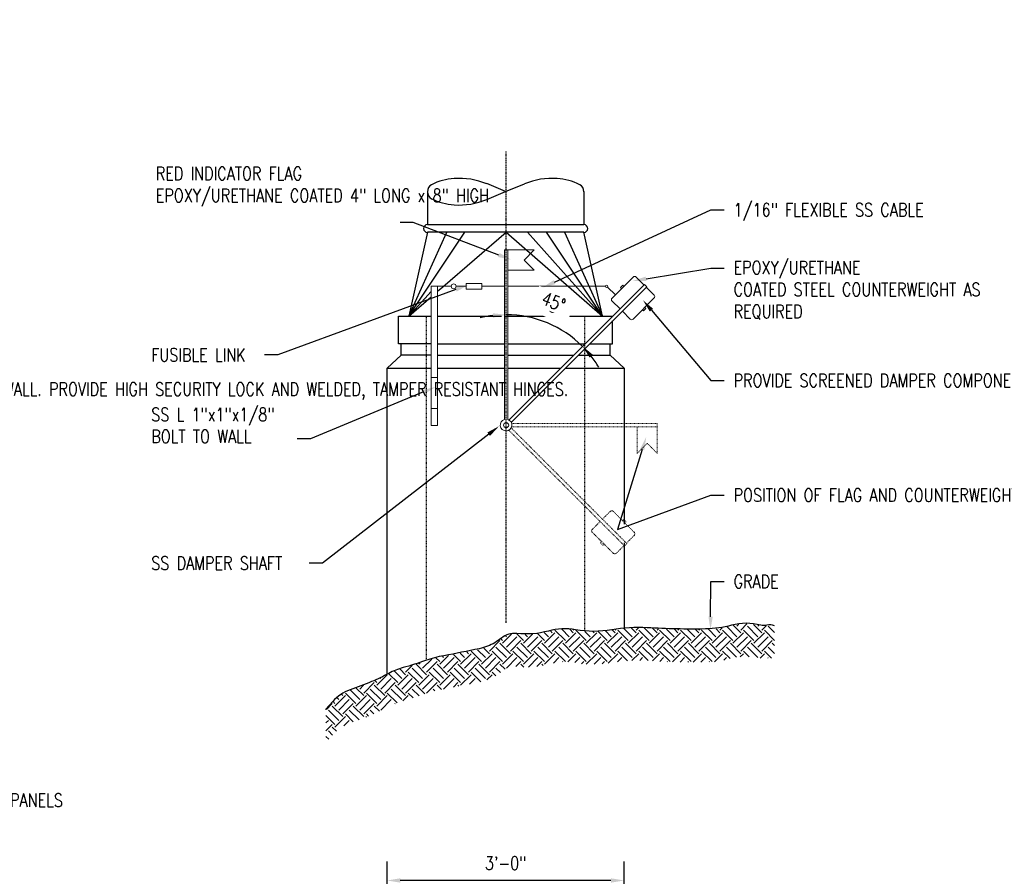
# Model space of a CAD drawing. Header units: inches. Extents: x 2 to 995, y -38 to 322.
# Tile 22 of 38: x 186 to 335, y 102 to 232. Entities that reach past the tile are written whole.
import ezdxf
from ezdxf import colors
from ezdxf.entities.mleader import LeaderData, LeaderLine
from ezdxf.math import Vec2, Vec3

# ---------------------------------------------------------------- set-up
doc = ezdxf.new("R2010")
doc.units = ezdxf.units.IN
doc.header["$MEASUREMENT"] = 0
doc.linetypes.add('Center 1_4_', pattern=[0.53125, 0.25, -0.09375, 0.09375, -0.09375])
doc.linetypes.add('Hidden 3_32_', pattern=[0.140625, 0.09375, -0.046875])
for name, color, linetype in [('A-DETL', 3, 'Continuous'), ('A-DETL-CNTR', 2, 'Center 1_4_'), ('A-DETL-HDLN', 2, 'Hidden 3_32_'), ('M-DETL-LIGHT', 1, 'Continuous'), ('S-ANNO-DIMS', 1, 'Continuous')]:
    doc.layers.add(name, color=color, linetype=linetype)
doc.layers.add('A-WALL-PATT', color=9, linetype='Continuous', lineweight=18, true_color=0x808080)
doc.layers.add('G-ANNO-TEXT', color=2, linetype='Continuous', lineweight=25)
doc.styles.add('Annotative', font='romans.shx', dxfattribs={"width": 0.8, "height": 0.125})
doc.dimstyles.new('Annotative', dxfattribs={"dimscale": 0, "dimtxt": 0.125, "dimasz": 0.125, "dimexe": 0.179688, "dimexo": 0.0625, "dimgap": 0.09, "dimtad": 1, "dimdec": 3, "dimzin": 3, "dimdsep": 46, "dimlunit": 4, "dimtxsty": 'Annotative', "dimcen": 0.09, "dimclrt": 2, "dimazin": 2, "dimtfac": 1, "dimtdec": 3, "dimtmove": 1, "dimatfit": 3, "dimfxl": 1, "dimtfill": 1, "dimfrac": 2, "dimtolj": 1, "dimtzin": 0, "dimarcsym": 0})

# ---------------------------------------------------------------- blocks, each defined once
blk = doc.blocks.new('*D37')
at = {"layer": 'Defpoints', "color": 0, "transparency": 16777216}
for p in [(241.65, 100.99), (241.65, 80.73), (277.65, 80.73)]:
    blk.add_point(p, dxfattribs=at)
at = {"layer": 'S-ANNO-DIMS', "color": 0, "lineweight": -2, "transparency": 16777216}
for p, q in [((241.65, 81.73), (241.65, 103.86)), ((277.65, 81.73), (277.65, 103.86))]:
    blk.add_line(p, q, dxfattribs=at)
at = {"layer": 'S-ANNO-DIMS', "color": 1, "lineweight": -2, "transparency": 16777216}
blk.add_line((275.65, 100.99), (243.65, 100.99), dxfattribs=at)
at = {"layer": 'S-ANNO-DIMS', "color": 1, "transparency": 16777216}
for points in [[(243.65, 101.32), (243.65, 100.66), (241.65, 100.99)], [(275.65, 101.32), (275.65, 100.66), (277.65, 100.99)]]:
    blk.add_solid(points, dxfattribs=at)
at = {"layer": 'S-ANNO-DIMS', "color": 2, "transparency": 16777216, "insert": (259.65, 103.62), "char_height": 2, "attachment_point": 5, "style": 'Annotative', "bg_fill": 3, "box_fill_scale": 1.25, "bg_fill_color": 256, "bg_fill_true_color": 13158600, "bg_fill_transparency": 0}
blk.add_mtext('\\A1;3\'-0"', dxfattribs=at)
blk = doc.blocks.new('*D56')
at = {"layer": 'A-WALL-PATT', "color": 1, "lineweight": -2, "transparency": 16777216}
for start, end in [(96.9812, 103.9624), (45, 90), (31.0376, 38.0188)]:
    blk.add_arc((259.72, 170.49), 16.42, start, end, dxfattribs=at)
at = {"layer": 'A-WALL-PATT', "color": 1, "transparency": 16777216}
for points in [[(257.71, 187.13), (257.75, 186.46), (259.72, 186.92)], [(272.41, 180.39), (272.91, 180.83), (271.34, 182.11)]]:
    blk.add_solid(points, dxfattribs=at)
at = {"layer": 'Defpoints', "color": 0, "transparency": 16777216}
for p in [(259.72, 211.71), (280.74, 191.5), (267.94, 184.72), (260.15, 170.92), (259.72, 140.1)]:
    blk.add_point(p, dxfattribs=at)
at = {"layer": 'A-WALL-PATT', "color": 2, "transparency": 16777216, "insert": (266.94, 188.86), "char_height": 2, "attachment_point": 5, "rotation": 338.5401, "style": 'Annotative', "bg_fill": 3, "box_fill_scale": 1.25, "bg_fill_color": 256, "bg_fill_true_color": 13158600, "bg_fill_transparency": 0}
blk.add_mtext('\\A1;45°', dxfattribs=at)

msp = doc.modelspace()

# ---------------------------------------------------------------- hatches: boundary and pattern name
at = {"layer": 'A-WALL-PATT'}
h = msp.add_hatch(dxfattribs=at)
h.set_pattern_fill('EARTH', color=8, scale=9, angle=45)
h.set_pattern_definition([(45, (-805.5956, -13.73), (0, 3.1819805), [2.25, -2.25]), (45, (-806.1922, -13.1334), (0, 3.1819805), [2.25, -2.25]), (45, (-806.7889, -12.5368), (0, 3.1819805), [2.25, -2.25]), (135, (-806.7889, -12.139), (-3.1819805, 4e-16), [2.25, -2.25]), (135, (-806.1922, -11.5424), (-3.1819805, 4e-16), [2.25, -2.25]), (135, (-805.5956, -10.9458), (-3.1819805, 4e-16), [2.25, -2.25])])
h.paths.add_polyline_path([(232.3575, 126.8949), (233.5138, 128.2387), (234.5919, 129.1293), (235.545, 129.7074), (237.5763, 130.4262), (239.42, 131.1918), (240.8263, 131.8168), (242.0919, 132.4731), (243.4044, 133.0356), (245.4513, 133.6293), (247.2325, 134.2387), (248.9044, 134.7699), (252.2325, 135.4262), (254.6544, 135.8481), (256.045, 136.1762), (257.6856, 136.7387), (258.6388, 137.3793), (259.2481, 137.8324), (259.8731, 138.2231), (260.5294, 138.3949), (261.1544, 138.4574), (261.9669, 138.3793), (262.545, 138.3637), (263.4044, 138.3637), (264.2325, 138.4418), (265.1388, 138.5668), (265.8731, 138.7543), (266.4825, 138.8949), (267.0763, 139.0199), (267.6075, 139.0981), (268.2481, 139.1606), (269.2169, 139.1606), (270.2794, 139.0356), (271.4513, 138.8168), (272.8419, 138.7856), (273.8419, 138.8168), (274.7638, 138.8793), (275.4669, 138.9731), (276.9513, 139.2074), (277.8263, 139.2856), (278.5294, 139.3481), (279.3888, 139.3637), (279.9044, 139.3793), (280.4825, 139.3637), (281.1856, 139.3481), (281.8106, 139.3168), (283.0919, 139.2074), (284.8263, 139.1606), (286.0606, 139.1293), (287.6856, 139.1293), (289.0919, 139.1137), (291.6075, 139.1918), (293.045, 139.4418), (293.7325, 139.6449), (294.6544, 139.8637), (296.0606, 139.9574), (297.0763, 139.8949), (297.8263, 139.8012), (298.4356, 139.7074), (298.7638, 139.6137), (299.1856, 139.6606), (299.4513, 139.7231), (299.7325, 139.7543), (300.1231, 139.7231), (300.4981, 139.6293), (300.4981, 134.6606), (300.1231, 134.7543), (299.7325, 134.7856), (299.4513, 134.7543), (299.1856, 134.6918), (298.7638, 134.6449), (298.4356, 134.7387), (297.8263, 134.8324), (297.0763, 134.9262), (296.0606, 134.9887), (294.6544, 134.8949), (293.7325, 134.6762), (293.045, 134.4731), (291.6075, 134.2231), (289.0919, 134.1449), (287.6856, 134.1606), (286.0606, 134.1606), (284.8263, 134.1918), (283.0919, 134.2387), (281.8106, 134.3481), (281.1856, 134.3793), (280.4825, 134.3949), (279.9044, 134.4106), (279.3888, 134.3949), (278.5294, 134.3793), (277.8263, 134.3168), (276.9513, 134.2387), (275.4669, 134.0043), (274.7638, 133.9106), (273.8419, 133.8481), (272.8419, 133.8168), (271.4513, 133.8481), (270.2794, 134.0668), (269.2169, 134.1918), (268.2481, 134.1918), (267.6075, 134.1293), (267.0763, 134.0512), (266.4825, 133.9262), (265.8731, 133.7856), (265.1388, 133.5981), (264.2325, 133.4731), (263.4044, 133.3949), (262.545, 133.3949), (261.9669, 133.4106), (261.1544, 133.4887), (260.5294, 133.4262), (259.8731, 133.2543), (259.2481, 132.8637), (258.6388, 132.4106), (257.6856, 131.7699), (256.045, 131.2074), (254.6544, 130.8793), (252.2325, 130.4574), (248.9044, 129.8012), (247.2325, 129.2699), (245.4513, 128.6606), (243.4044, 128.0668), (242.0919, 127.5043), (240.8263, 126.8481), (239.42, 126.2231), (237.5763, 125.4574), (235.545, 124.7387), (234.5919, 124.1606), (233.5138, 123.2699), (232.3575, 121.9262)])

# ---------------------------------------------------------------- linework, layer by layer
at = {"layer": 'A-DETL'}
for p, q in [((259.6507, 205.627), (256.7757, 206.8145)), ((259.6507, 205.627), (262.5257, 206.7832)), ((247.7868, 205.627), (247.7868, 200.627)), ((256.7757, 204.4082), (259.6507, 205.627)), ((271.5147, 205.627), (271.5147, 200.627)), ((247.7757, 200.627), (271.5147, 200.627)), ((247.7757, 199.4395), (244.9632, 186.6895)), ((271.5257, 199.4395), (247.7757, 199.4395)), ((274.3382, 186.6895), (271.5257, 199.4395)), ((243.4007, 182.502), (243.4007, 186.6895)), ((243.4007, 186.6895), (248.3221, 186.6895)), ((249.3201, 186.6895), (259.0222, 186.6895)), ((259.5222, 186.6895), (275.9227, 186.6895)), ((275.9007, 182.502), (275.9007, 185.9605)), ((248.3221, 182.502), (243.4007, 182.502)), ((243.7757, 180.752), (243.7757, 182.502)), ((249.3201, 182.502), (259.4746, 182.502)), ((259.9746, 182.502), (271.7352, 182.502)), ((272.4423, 182.502), (275.9007, 182.502)), ((275.5257, 180.752), (275.5257, 182.502)), ((241.6507, 178.8145), (243.7757, 180.752)), ((248.3221, 180.752), (243.7757, 180.752)), ((249.3201, 180.752), (259.4746, 180.752)), ((259.9746, 180.752), (269.9852, 180.752)), ((270.6923, 180.752), (275.5257, 180.752)), ((275.5257, 180.752), (277.6507, 178.8145)), ((241.6507, 132.3074), (241.6507, 178.8145)), ((241.6507, 178.8145), (248.3221, 178.8145)), ((249.3201, 178.8145), (259.4746, 178.8145)), ((259.9746, 178.8145), (268.0477, 178.8145)), ((268.7548, 178.8145), (277.6507, 178.8145)), ((277.6507, 178.8145), (277.6507, 155.0981)), ((277.6507, 152.2499), (277.6507, 139.3184))]:
    msp.add_line(p, q, dxfattribs=at)
msp.add_lwpolyline([(300.4776, 139.6821, 0.16521366), (299.3382, 139.752, -0.13390802), (298.4007, 139.752, 0.13390802), (293.9632, 139.752, -0.06224782), (290.0257, 139.1895, -0.01934514), (281.1507, 139.377, 0.05900997), (275.7757, 139.0645, -0.0882064), (270.2757, 139.0645, 0.11114464), (266.1507, 138.877, -0.09480199), (261.3382, 138.502, 0.20283991), (259.0257, 137.8145, -0.07891361), (256.9007, 136.5645, -0.04140686), (255.6507, 136.1895, -0.00676606), (250.2757, 135.127, 0.03950848), (247.4632, 134.377, -0.01729469), (244.0882, 133.3145, 0.05510566), (241.9007, 132.4395, -0.02309767), (239.2757, 131.1895, -0.01553037), (236.0257, 129.9395, 0.12661366), (233.4007, 128.1895), (232.293, 126.954)], format="xyb", dxfattribs=at)
for centre, radius, start, end in [((248.9049, 205.6582), 1.1199, 116.756828, 183.199215), ((252.4231, 198.6804), 8.9346, 93.75341, 116.756828), ((252.561, 196.5791), 11.0404, 67.557247, 93.75341), ((266.7405, 196.5791), 11.0404, 86.24659, 112.442753), ((266.8784, 198.6804), 8.9346, 63.243172, 86.24659), ((270.3966, 205.6582), 1.1199, 356.800785, 63.243172), ((248.9049, 205.5332), 1.1199, 176.800785, 243.243172), ((252.4231, 212.5111), 8.9346, 243.243172, 266.24659), ((252.561, 214.6124), 11.0404, 266.24659, 292.442753), ((247.7757, 200.002), 0.5938, 90, 270), ((271.5257, 200.002), 0.5938, 270, 90)]:
    msp.add_arc(centre, radius, start, end, dxfattribs=at)
at = {"layer": 'A-DETL-CNTR'}
msp.add_line((259.7246, 140.0981), (259.7246, 211.7086), dxfattribs=at)
at = {"layer": 'A-DETL-HDLN'}
for p, q in [((247.6507, 134.4421), (247.6507, 186.6895)), ((271.6507, 186.6895), (271.6507, 138.8822))]:
    msp.add_line(p, q, dxfattribs=at)
at = {"layer": 'A-WALL-PATT'}
for p, q in [((259.4746, 170.9914), (259.4746, 196.7412)), ((259.4746, 196.7412), (264.0041, 196.7412)), ((259.9746, 170.9914), (259.9746, 196.7412)), ((264.0041, 196.7412), (262.4828, 195.22)), ((262.4828, 195.22), (264.0041, 193.6987)), ((264.0041, 193.6987), (259.9746, 193.6987)), ((256.02, 191.6583), (253.6721, 191.6583)), ((253.6721, 191.6583), (253.6721, 190.7997)), ((256.02, 190.7997), (256.02, 191.6583)), ((280.7359, 191.5028), (260.1513, 170.9182)), ((279.0377, 192.633), (275.82, 189.4153)), ((280.6641, 191.4309), (279.462, 192.633)), ((281.0895, 191.1492), (280.7359, 191.5028)), ((248.3221, 170.0788), (248.3221, 191.229)), ((248.3221, 191.229), (251.3904, 191.229)), ((249.3201, 191.229), (249.3201, 170.0788)), ((252.1347, 191.229), (253.6721, 191.229)), ((253.6721, 190.7997), (256.02, 190.7997)), ((256.02, 191.229), (259.4746, 191.229)), ((259.9746, 191.229), (274.8335, 191.229)), ((260.5049, 170.5646), (281.0895, 191.1492)), ((275.1326, 191.1051), (276.3212, 189.9165)), ((277.4289, 191.3777), (277.0753, 191.0241)), ((277.0753, 191.0241), (277.4289, 191.3777)), ((277.0753, 191.0241), (277.2521, 190.8474)), ((277.2521, 190.8474), (277.0753, 191.0241)), ((277.6056, 191.2009), (277.4289, 191.3777)), ((282.2197, 189.8753), (281.0176, 191.0774)), ((277.0221, 187.7889), (275.82, 188.991)), ((282.2197, 189.451), (279.002, 186.2333)), ((278.5777, 186.2333), (277.3756, 187.4354)), ((280.6109, 187.4886), (280.4341, 187.6654)), ((280.9644, 187.8422), (280.6109, 187.4886)), ((280.7876, 188.0189), (280.9644, 187.8422)), ((249.3201, 177.391), (248.3221, 177.391)), ((249.3201, 172.6558), (248.3221, 172.6558)), ((249.3201, 170.0788), (248.3221, 170.0788))]:
    msp.add_line(p, q, dxfattribs=at)
at = {"layer": 'A-WALL-PATT', "linetype": 'Hidden 3_32_'}
for p, q in [((260.1513, 169.3576), (277.7168, 151.7921)), ((278.0704, 152.1456), (260.5049, 169.7111)), ((260.5781, 170.3879), (282.6805, 170.3879)), ((260.5781, 169.8879), (282.6805, 169.8879)), ((279.638, 165.8584), (279.638, 169.8879)), ((282.6805, 170.3879), (282.6805, 165.8584)), ((281.1592, 167.3796), (279.638, 165.8584)), ((282.6805, 165.8584), (281.1592, 167.3796)), ((274.3566, 155.8595), (275.5586, 157.0616)), ((279.2007, 153.8438), (275.9829, 157.0616)), ((277.415, 155.6295), (277.5918, 155.8062)), ((277.5918, 155.8062), (277.9453, 155.4527)), ((272.8009, 154.3038), (274.003, 155.5059)), ((277.9453, 155.4527), (277.7686, 155.2759)), ((276.0187, 150.6618), (272.8009, 153.8796)), ((277.9986, 152.2175), (279.2007, 153.4195)), ((274.0562, 152.2707), (274.233, 152.4475)), ((274.4098, 151.9171), (274.0562, 152.2707)), ((274.5866, 152.0939), (274.4098, 151.9171)), ((276.4429, 150.6618), (277.645, 151.8639)), ((277.7168, 151.7921), (278.0704, 152.1456))]:
    msp.add_line(p, q, dxfattribs=at)
at = {"layer": 'A-WALL-PATT'}
for centre, radius in [((251.7626, 191.229), 0.3722), ((275.0087, 191.229), 0.1752), ((259.7246, 170.1379), 0.3894)]:
    msp.add_circle(centre, radius, dxfattribs=at)
for centre, radius, start, end in [((279.2499, 192.4209), 0.3, 45, 135), ((276.0321, 189.2031), 0.3, 135, 225), ((282.0076, 189.6632), 0.3, 315, 45), ((278.7898, 186.4454), 0.3, 225, 315), ((259.7246, 170.1379), 0.8894, 106.326032, 73.673968)]:
    msp.add_arc(centre, radius, start, end, dxfattribs=at)
at = {"layer": 'A-WALL-PATT', "linetype": 'Hidden 3_32_'}
for centre, start, end in [((275.7708, 156.8494), 45, 135), ((273.0131, 154.0917), 135, 225), ((278.9885, 153.6317), 315, 45), ((276.2308, 150.8739), 225, 315)]:
    msp.add_arc(centre, 0.3, start, end, dxfattribs=at)
at = {"layer": 'M-DETL-LIGHT', "linetype": 'Continuous'}
for p, q in [((244.9632, 186.6895), (250.7132, 199.4395)), ((244.9632, 186.6895), (253.4632, 199.4395)), ((250.0882, 191.1384), (259.7246, 199.4395)), ((259.7246, 199.4395), (274.3382, 186.6895)), ((274.3382, 186.6895), (262.9632, 199.4395)), ((274.3382, 186.6895), (265.8382, 199.4395)), ((268.5882, 199.4395), (274.3382, 186.6895)), ((248.3221, 190.4543), (244.9632, 186.6895)), ((249.3201, 190.4716), (250.0882, 191.1384)), ((244.9632, 186.6895), (248.3221, 189.6052))]:
    msp.add_line(p, q, dxfattribs=at)

# ---------------------------------------------------------------- dimensions: what is measured, and where the dimension line sits
at = {"layer": 'S-ANNO-DIMS'}
dim = msp.add_linear_dim(base=(241.6507, 100.9887), p1=(277.6507, 80.7344), p2=(241.6507, 80.7344), dimstyle='Annotative', override={"dimpost": '\\X', "dimclrd": 1, "dimtmove": 2}, dxfattribs=at)
dim.commit()
dim.dimension.update_dxf_attribs({"geometry": '*D37', "text_midpoint": (259.6507, 103.6192)})

# ---------------------------------------------------------------- leaders
at = {"layer": 'G-ANNO-TEXT'}
ml = msp.add_multileader_mtext('Standard', dxfattribs=at)
ml.set_content('VENTILATOR BASE-SAME MATERIAL AS VENTILATOR', color=256, style='Annotative')
ml.set_leader_properties(color=1, linetype='ByLayer', lineweight=-1)
ml.build(insert=Vec2(0, 0))
ml.multileader.update_dxf_attribs({"text_right_attachment_type": 3, "dogleg_length": 0.125, "arrow_head_size": 2, "scale": 16})
ctx = ml.context
ctx.base_point, ctx.scale, ctx.char_height, ctx.arrow_head_size, ctx.landing_gap_size, ctx.plane_origin = Vec3(8.1675, 230.6814), 16, 2, 2, 1.44, Vec3(107.2667, 188.2902)
ctx.right_attachment = 3
notes = []
notes.append((ctx, [(1, (1, 1, 0), (42.838, 227.3481), (-1, 0), 2, [(0, [(72.5843, 208.7124)], 0, [])])]))
ctx.mtext.insert, ctx.mtext.width, ctx.mtext.defined_height, ctx.mtext.flow_direction = Vec3(9.6075, 231.6814), 34.050971, 11.8375, 5
ml = msp.add_multileader_mtext('Standard', dxfattribs=at)
ml.set_content('\\A1;FASTEN BASE TO EMBEDDED 2"x2"x1/4" ANGLE W/ MACHINE SCREWS', color=256, style='Annotative')
ml.set_leader_properties(color=1, linetype='ByLayer', lineweight=-1)
ml.build(insert=Vec2(0, 0))
ml.multileader.update_dxf_attribs({"text_right_attachment_type": 3, "dogleg_length": 0.125, "arrow_head_size": 2, "scale": 16})
ctx = ml.context
ctx.base_point, ctx.scale, ctx.char_height, ctx.arrow_head_size, ctx.landing_gap_size, ctx.plane_origin = Vec3(8.2839, 218.5339), 16, 2, 2, 1.44, Vec3(8.6104, 201.1339)
ctx.right_attachment = 3
notes.append((ctx, [(1, (1, 1, 0), (47.4496, 211.4863), (-1, 0), 2, [(0, [(67.9498, 204.0235)], 0, [])])]))
ctx.mtext.insert, ctx.mtext.width, ctx.mtext.defined_height, ctx.mtext.flow_direction = Vec3(9.7239, 219.5339), 35.885681, 10.5875, 5
ml = msp.add_multileader_mtext('Standard', dxfattribs=at)
ml.set_content('\\A1;RED INDICATOR FLAG\\PEPOXY/URETHANE COATED 4" LONG x 8" HIGH', color=256, style='Annotative')
ml.set_leader_properties(color=1, linetype='ByLayer', lineweight=-1)
ml.build(insert=Vec2(0, 0))
ml.multileader.update_dxf_attribs({"text_right_attachment_type": 3, "dogleg_length": 0.125, "arrow_head_size": 2, "scale": 16})
ctx = ml.context
ctx.base_point, ctx.scale, ctx.char_height, ctx.arrow_head_size, ctx.landing_gap_size, ctx.plane_origin = Vec3(205.072, 208.3548), 16, 2, 2, 1.44, Vec3(193.3306, 196.4429)
ctx.right_attachment = 3
notes.append((ctx, [(1, (1, 1, 0), (245.6091, 200.9262), (-1, 0), 2, [(0, [(260.4825, 195.2699)], 0, [])])]))
ctx.mtext.insert, ctx.mtext.width, ctx.mtext.defined_height, ctx.mtext.flow_direction = Vec3(206.512, 209.3548), 37.611586, 10.5875, 5
ml = msp.add_multileader_mtext('Standard', dxfattribs=at)
ml.set_content('\\A1;EPOXY/URETHANE\\PCOATED STEEL COUNTERWEIGHT AS\\PREQUIRED', color=256, style='Annotative')
ml.set_leader_properties(color=1, linetype='ByLayer', lineweight=-1)
ml.build(insert=Vec2(0, 0))
ml.multileader.update_dxf_attribs({"text_right_attachment_type": 3, "dogleg_length": 0.125, "arrow_head_size": 2, "scale": 16})
ctx = ml.context
ctx.base_point, ctx.scale, ctx.char_height, ctx.arrow_head_size, ctx.landing_gap_size, ctx.plane_origin = Vec3(292.8323, 193.9716), 16, 2, 2, 1.44, Vec3(284.44, 191.4741)
ctx.right_attachment = 3
notes.append((ctx, [(0, (1, 1, 0), (290.8323, 193.9716), (1, 0), 2, [(0, [(278.9981, 192.0512)], 0, [])])]))
ctx.mtext.insert, ctx.mtext.width, ctx.mtext.defined_height, ctx.mtext.flow_direction = Vec3(294.2723, 195.0668), 30.796875, 11.8375, 5
ml = msp.add_multileader_mtext('Standard', dxfattribs=at)
ml.set_content('\\A1;PROVIDE SCREENED DAMPER COMPONENTS ONLY IF REQUIRED BY USING AGENCY', color=256, style='Annotative')
ml.set_leader_properties(color=1, linetype='ByLayer', lineweight=-1)
ml.build(insert=Vec2(0, 0))
ml.multileader.update_dxf_attribs({"text_right_attachment_type": 3, "dogleg_length": 0.125, "arrow_head_size": 2, "scale": 16})
ctx = ml.context
ctx.base_point, ctx.scale, ctx.char_height, ctx.arrow_head_size, ctx.landing_gap_size, ctx.plane_origin = Vec3(292.8323, 176.9262), 16, 2, 2, 1.44, Vec3(284.44, 175.3804)
ctx.right_attachment = 3
notes.append((ctx, [(0, (1, 1, 0), (290.8323, 176.9262), (1, 0), 2, [(0, [(280.4981, 189.1293)], 0, [])])]))
ctx.mtext.insert, ctx.mtext.width, ctx.mtext.defined_height, ctx.mtext.flow_direction = Vec3(294.2723, 177.9262), 30.796875, 11.8375, 5
ml = msp.add_multileader_mtext('Standard', dxfattribs=at)
ml.set_content('\\A1;SS L1"x 1"x 1/8" FOR DAMPER STOP BOLT TO SHAFT WALL', color=256, style='Annotative')
ml.set_leader_properties(color=1, linetype='ByLayer', lineweight=-1)
ml.build(insert=Vec2(0, 0))
ml.multileader.update_dxf_attribs({"text_right_attachment_type": 3, "dogleg_length": 0.125, "arrow_head_size": 2, "scale": 16})
ctx = ml.context
ctx.base_point, ctx.scale, ctx.char_height, ctx.arrow_head_size, ctx.landing_gap_size, ctx.plane_origin = Vec3(8.2839, 173.3998), 16, 2, 2, 1.44, Vec3(9.501, 163.2833)
ctx.right_attachment = 3
notes.append((ctx, [(1, (1, 1, 0), (60.3258, 169.6855), (-1, 0), 2, [(1, [(89.1416, 180.3496), (76.9261, 181.3496)], 0, [])])]))
ctx.mtext.insert, ctx.mtext.width, ctx.mtext.defined_height, ctx.mtext.flow_direction = Vec3(9.7239, 174.3998), 47.436046, 10.5875, 5
ml = msp.add_multileader_mtext('Standard', dxfattribs=at)
ml.set_content('18"x18" HINGED ACCESS DOOR WITH METAL FRAME CAST IN WALL. PROVIDE HIGH SECURITY LOCK AND WELDED, TAMPER RESISTANT HINGES.', color=256, style='Annotative')
ml.set_leader_properties(color=1, linetype='ByLayer', lineweight=-1)
ml.build(insert=Vec2(0, 0))
ml.multileader.update_dxf_attribs({"text_right_attachment_type": 3, "dogleg_length": 0.125, "arrow_head_size": 2, "scale": 16})
ctx = ml.context
ctx.base_point, ctx.scale, ctx.char_height, ctx.arrow_head_size, ctx.landing_gap_size, ctx.plane_origin = Vec3(116.034, 175.6172), 16, 2, 2, 1.44, Vec3(107.1417, 161.0558)
ctx.right_attachment = 3
notes.append((ctx, [(0, (1, 1, 0), (114.034, 175.6172), (1, 0), 2, [(0, [(102.0436, 175.5547)], 0, [])])]))
ctx.mtext.insert, ctx.mtext.width, ctx.mtext.defined_height, ctx.mtext.flow_direction = Vec3(117.474, 176.6172), 42.171875, 10.5875, 5
ml = msp.add_multileader_mtext('Standard', dxfattribs=at)
ml.set_content('\\A1;SS L 1"x1"x1/8"\\PBOLT TO WALL', color=256, style='Annotative')
ml.set_leader_properties(color=1, linetype='ByLayer', lineweight=-1)
ml.build(insert=Vec2(0, 0))
ml.multileader.update_dxf_attribs({"text_right_attachment_type": 3, "dogleg_length": 0.125, "arrow_head_size": 2, "scale": 16})
ctx = ml.context
ctx.base_point, ctx.scale, ctx.char_height, ctx.arrow_head_size, ctx.landing_gap_size, ctx.plane_origin = Vec3(204.3903, 171.7655), 16, 2, 2, 1.44, Vec3(203.0962, 152.7085)
ctx.right_attachment = 3
notes.append((ctx, [(1, (1, 1, 0), (229.9941, 168.0512), (-1, 0), 2, [(0, [(249.0294, 175.9418)], 0, [])])]))
ctx.mtext.insert, ctx.mtext.width, ctx.mtext.defined_height, ctx.mtext.flow_direction = Vec3(205.8303, 172.7655), 36.410756, 10.8531, 5
ml = msp.add_multileader_mtext('Standard', dxfattribs=at)
ml.set_content('\\A1;PROVIDE SCREENED DAMPER COMPONENTS ONLY IF REQUIRED BY USING AGENCY', color=256, style='Annotative')
ml.set_leader_properties(color=1, linetype='ByLayer', lineweight=-1)
ml.build(insert=Vec2(0, 0))
ml.multileader.update_dxf_attribs({"text_right_attachment_type": 3, "dogleg_length": 0.125, "arrow_head_size": 2, "scale": 16})
ctx = ml.context
ctx.base_point, ctx.scale, ctx.char_height, ctx.arrow_head_size, ctx.landing_gap_size, ctx.plane_origin = Vec3(8.1675, 159.7752), 16, 2, 2, 1.44, Vec3(9.501, 146.1027)
ctx.right_attachment = 3
notes.append((ctx, [(1, (1, 1, 0), (64.9332, 156.4418), (-1, 0), 2, [(0, [(83.7949, 170.8378)], 0, [])])]))
ctx.mtext.insert, ctx.mtext.width, ctx.mtext.defined_height, ctx.mtext.flow_direction = Vec3(9.6075, 160.8704), 54.668129, 10.5875, 5
ml = msp.add_multileader_mtext('Standard', dxfattribs=at)
ml.set_content('\\A1;SS DAMPER SHAFT', color=256, style='Annotative')
ml.set_leader_properties(color=1, linetype='ByLayer', lineweight=-1)
ml.build(insert=Vec2(0, 0))
ml.multileader.update_dxf_attribs({"text_right_attachment_type": 3, "dogleg_length": 0.125, "arrow_head_size": 2, "scale": 16})
ctx = ml.context
ctx.base_point, ctx.scale, ctx.char_height, ctx.arrow_head_size, ctx.landing_gap_size, ctx.plane_origin = Vec3(204.3863, 149.1918), 16, 2, 2, 1.44, Vec3(196.1275, 133.8491)
ctx.right_attachment = 3
notes.append((ctx, [(1, (1, 1, 0), (231.8186, 149.1918), (-1, 0), 2, [(0, [(258.6544, 169.9887)], 0, [])])]))
ctx.mtext.insert, ctx.mtext.width, ctx.mtext.defined_height, ctx.mtext.flow_direction = Vec3(205.8263, 150.1918), 28.191526, 10.8531, 5
ml = msp.add_multileader_mtext('Standard', dxfattribs=at)
ml.set_content('\\A1;POSITION OF FLAG AND COUNTERWEIGHT WHEN DAMPER IS CLOSED', color=256, style='Annotative')
ml.set_leader_properties(color=1, linetype='ByLayer', lineweight=-1)
ml.build(insert=Vec2(0, 0))
ml.multileader.update_dxf_attribs({"text_right_attachment_type": 3, "dogleg_length": 0.125, "arrow_head_size": 2, "scale": 16})
ctx = ml.context
ctx.base_point, ctx.scale, ctx.char_height, ctx.arrow_head_size, ctx.landing_gap_size, ctx.plane_origin = Vec3(292.8323, 159.5199), 16, 2, 2, 1.44, Vec3(284.44, 153.3179)
ctx.right_attachment = 3
notes.append((ctx, [(0, (1, 1, 0), (290.8323, 159.5199), (1, 0), 2, [(1, [(280.9981, 168.3324), (276.6231, 154.2699)], 0, [])])]))
ctx.mtext.insert, ctx.mtext.width, ctx.mtext.defined_height, ctx.mtext.flow_direction = Vec3(294.2723, 160.5199), 30.796875, 11.8375, 5
ml = msp.add_multileader_mtext('Standard', dxfattribs=at)
ml.set_content('\\A1;GRADE', color=256, style='Annotative')
ml.set_leader_properties(color=1, linetype='ByLayer', lineweight=-1)
ml.build(insert=Vec2(0, 0))
ml.multileader.update_dxf_attribs({"text_right_attachment_type": 3, "dogleg_length": 0.125, "arrow_head_size": 2, "scale": 16})
ctx = ml.context
ctx.base_point, ctx.scale, ctx.char_height, ctx.arrow_head_size, ctx.landing_gap_size, ctx.plane_origin = Vec3(292.8323, 146.3949), 16, 2, 2, 1.44, Vec3(284.44, 137.9898)
ctx.right_attachment = 3
notes.append((ctx, [(0, (1, 1, 0), (290.8323, 146.3949), (1, 0), 2, [(0, [(290.7638, 139.0512)], 0, [])])]))
ctx.mtext.insert, ctx.mtext.width, ctx.mtext.defined_height, ctx.mtext.flow_direction = Vec3(294.2723, 147.3949), 30.796875, 11.8375, 5
ml = msp.add_multileader_mtext('Standard', dxfattribs=at)
ml.set_content('WATERPROOF\\PMEMBRANE', color=256, style='Annotative')
ml.set_leader_properties(color=1, linetype='ByLayer', lineweight=-1)
ml.build(insert=Vec2(0, 0))
ml.multileader.update_dxf_attribs({"text_right_attachment_type": 3, "dogleg_length": 0.125, "arrow_head_size": 2, "scale": 16})
ctx = ml.context
ctx.base_point, ctx.scale, ctx.char_height, ctx.arrow_head_size, ctx.landing_gap_size, ctx.plane_origin = Vec3(116.0342, 137.8672), 16, 2, 2, 1.44, Vec3(107.2667, 133.337)
ctx.right_attachment = 3
notes.append((ctx, [(0, (1, 1, 0), (114.0342, 137.8672), (1, 0), 2, [(1, [(101.903, 137.8516), (114.0372, 123.6329)], 0, [])])]))
ctx.mtext.insert, ctx.mtext.width, ctx.mtext.defined_height, ctx.mtext.flow_direction = Vec3(117.4742, 138.8672), 16.178003, 11.8375, 5
ml = msp.add_multileader_mtext('Standard', dxfattribs=at)
ml.set_content('\\A1;#5', color=256, style='Annotative')
ml.set_leader_properties(color=1, linetype='ByLayer', lineweight=-1)
ml.build(insert=Vec2(0, 0))
ml.multileader.update_dxf_attribs({"text_right_attachment_type": 3, "dogleg_length": 0.125, "arrow_head_size": 2, "scale": 16})
ctx = ml.context
ctx.base_point, ctx.scale, ctx.char_height, ctx.arrow_head_size, ctx.landing_gap_size, ctx.plane_origin = Vec3(76.8606, 135.5867), 16, 2, 2, 1.44, Vec3(57.1885, 114.1808)
ctx.right_attachment = 3
notes.append((ctx, [(1, (1, 1, 0), (84.4073, 135.2058), (-1, 0), 2, [(0, [(85.7467, 124.6016)], 0, [])])]))
ctx.mtext.insert, ctx.mtext.width, ctx.mtext.defined_height, ctx.mtext.flow_direction = Vec3(78.3006, 136.9201), 42.171875, 10.5875, 5
ml = msp.add_multileader_mtext('Standard', dxfattribs=at)
ml.set_content('T/ROOF', color=256, style='Annotative')
ml.set_leader_properties(color=1, linetype='ByLayer', lineweight=-1)
ml.build(insert=Vec2(0, 0))
ml.multileader.update_dxf_attribs({"text_right_attachment_type": 3, "dogleg_length": 0.125, "arrow_head_size": 2, "scale": 16})
ctx = ml.context
ctx.base_point, ctx.scale, ctx.char_height, ctx.arrow_head_size, ctx.landing_gap_size, ctx.plane_origin = Vec3(151.7601, 130.3047), 16, 2, 2, 1.44, Vec3(144.5865, 106.6495)
ctx.right_attachment = 3
notes.append((ctx, [(0, (1, 1, 0), (149.7601, 130.3047), (1, 0), 2, [(0, [(149.7384, 123.6641)], 0, [])])]))
ctx.mtext.insert, ctx.mtext.width, ctx.mtext.defined_height, ctx.mtext.flow_direction = Vec3(153.2001, 131.6381), 10.037433, 10.5875, 5
ml = msp.add_multileader_mtext('Standard', dxfattribs=at)
ml.set_content('PRE-CAST CONCRETE ROOF PANELS', color=256, style='Annotative')
ml.set_leader_properties(color=1, linetype='ByLayer', lineweight=-1)
ml.build(insert=Vec2(0, 0))
ml.multileader.update_dxf_attribs({"text_right_attachment_type": 3, "dogleg_length": 0.125, "arrow_head_size": 2, "scale": 16})
ctx = ml.context
ctx.base_point, ctx.scale, ctx.char_height, ctx.arrow_head_size, ctx.landing_gap_size, ctx.plane_origin = Vec3(151.8052, 113.1974), 16, 2, 2, 1.44, Vec3(145.0506, 88.6683)
ctx.right_attachment = 3
notes.append((ctx, [(0, (1, 1, 0), (149.8052, 113.1974), (1, 0), 2, [(0, [(143.7723, 113.2086)], 0, [])])]))
ctx.mtext.insert, ctx.mtext.width, ctx.mtext.defined_height, ctx.mtext.flow_direction = Vec3(153.2452, 114.1974), 17.893675, 11.4615, 5
for ctx, leaders in notes:
    for number, flags, end, landing, length, lines in leaders:
        leader = LeaderData()
        leader.index, (leader.has_last_leader_line, leader.has_dogleg_vector, leader.attachment_direction) = number, flags
        leader.last_leader_point, leader.dogleg_vector, leader.dogleg_length = Vec3(end), Vec3(landing), length
        for number, points, colour, breaks in lines:
            line = LeaderLine()
            line.index, line.vertices, line.color, line.breaks = number, Vec3.list(points), colors.encode_raw_color(colour), breaks
            leader.lines.append(line)
        ctx.leaders.append(leader)

# ---------------------------------------------------------------- next in the draw order: texts
at = {"layer": 'G-ANNO-TEXT', "insert": (266.7858, 188.3167), "char_height": 2, "width": 4.005644, "attachment_point": 5, "rotation": 337.5, "line_spacing_factor": 0.981704, "style": 'Annotative', "bg_fill": 2}
msp.add_mtext('\\pxqc,t3.2,6.4,9.6,12.8,16,19.2,22.4,25.6,28.8,32,35.2,38.4,41.6,44.8,48,51.2,54.4,57.6,60.8,64,67.2,70.4,73.6,76.8,80,83.2,86.4,89.6,92.8,96,99.2,102.4;{45°}', dxfattribs=at)

# ---------------------------------------------------------------- next in the draw order: leaders
at = {"layer": 'G-ANNO-TEXT'}
ml = msp.add_multileader_mtext('Standard', dxfattribs=at)
ml.set_content('\\A1;1/16" FLEXIBLE SS CABLE ', color=256, style='Annotative')
ml.set_leader_properties(color=1, linetype='ByLayer', lineweight=-1)
ml.build(insert=Vec2(0, 0))
ml.multileader.update_dxf_attribs({"text_right_attachment_type": 3, "dogleg_length": 0.125, "arrow_head_size": 2, "scale": 16})
ctx = ml.context
ctx.base_point, ctx.scale, ctx.char_height, ctx.arrow_head_size, ctx.landing_gap_size, ctx.plane_origin = Vec3(292.8323, 202.8324), 16, 2, 2, 1.44, Vec3(284.44, 202.0054)
ctx.right_attachment = 3
notes = []
notes.append((ctx, [(0, (1, 1, 0), (290.8323, 202.8324), (1, 0), 2, [(0, [(265.2481, 191.0199)], 0, [])])]))
ctx.mtext.insert, ctx.mtext.width, ctx.mtext.defined_height, ctx.mtext.flow_direction = Vec3(294.2723, 203.8324), 30.796875, 11.8375, 5
ml = msp.add_multileader_mtext('Standard', dxfattribs=at)
ml.set_content('\\A1;DAMPER', color=256, style='Annotative')
ml.set_leader_properties(color=1, linetype='ByLayer', lineweight=-1)
ml.build(insert=Vec2(0, 0))
ml.multileader.update_dxf_attribs({"text_right_attachment_type": 3, "dogleg_length": 0.125, "arrow_head_size": 2, "scale": 16})
ctx = ml.context
ctx.base_point, ctx.scale, ctx.char_height, ctx.arrow_head_size, ctx.landing_gap_size, ctx.plane_origin = Vec3(8.1675, 191.7387), 16, 2, 2, 1.44, Vec3(2.4073, 159.4777)
ctx.right_attachment = 3
notes.append((ctx, [(1, (1, 1, 0), (21.9618, 191.7387), (-1, 0), 2, [(0, [(83.6998, 188.1329)], 0, [])])]))
ctx.mtext.insert, ctx.mtext.width, ctx.mtext.defined_height, ctx.mtext.flow_direction = Vec3(9.6075, 192.7387), 42.171875, 10.5875, 5
ml = msp.add_multileader_mtext('Standard', dxfattribs=at)
ml.set_content('\\A1;FUSIBLE LINK', color=256, style='Annotative')
ml.set_leader_properties(color=1, linetype='ByLayer', lineweight=-1)
ml.build(insert=Vec2(0, 0))
ml.multileader.update_dxf_attribs({"text_right_attachment_type": 3, "dogleg_length": 0.125, "arrow_head_size": 2, "scale": 16})
ctx = ml.context
ctx.base_point, ctx.scale, ctx.char_height, ctx.arrow_head_size, ctx.landing_gap_size, ctx.plane_origin = Vec3(204.3863, 180.8012), 16, 2, 2, 1.44, Vec3(196.1275, 181.1773)
ctx.right_attachment = 3
notes.append((ctx, [(1, (1, 1, 0), (225.0377, 180.8012), (-1, 0), 2, [(0, [(253.9669, 191.4262)], 0, [])])]))
ctx.mtext.insert, ctx.mtext.width, ctx.mtext.defined_height, ctx.mtext.flow_direction = Vec3(205.8263, 181.8012), 31.298984, 10.5875, 5
for ctx, leaders in notes:
    for number, flags, end, landing, length, lines in leaders:
        leader = LeaderData()
        leader.index, (leader.has_last_leader_line, leader.has_dogleg_vector, leader.attachment_direction) = number, flags
        leader.last_leader_point, leader.dogleg_vector, leader.dogleg_length = Vec3(end), Vec3(landing), length
        for number, points, colour, breaks in lines:
            line = LeaderLine()
            line.index, line.vertices, line.color, line.breaks = number, Vec3.list(points), colors.encode_raw_color(colour), breaks
            leader.lines.append(line)
        ctx.leaders.append(leader)

# ---------------------------------------------------------------- next in the draw order: dimensions: what is measured, and where the dimension line sits
at = {"layer": 'A-WALL-PATT'}
dim = msp.add_angular_dim_2l(base=(267.9368, 184.7155), line1=((280.7359, 191.5028), (260.1513, 170.9182)), line2=((259.7246, 140.0981), (259.7246, 211.7086)), dimstyle='Annotative', override={"dimpost": '\\X', "dimclrd": 1, "dimtmove": 2}, dxfattribs=at)
dim.commit()
dim.dimension.update_dxf_attribs({"geometry": '*D56', "text_midpoint": (266.9437, 188.856), "dimtype": 162})

# ---------------------------------------------------------------- next in the draw order: leaders
at = {"layer": 'G-ANNO-TEXT'}
ml = msp.add_multileader_mtext('Standard', dxfattribs=at)
ml.set_content('T/GRADE', color=256, style='Annotative')
ml.set_leader_properties(color=1, linetype='ByLayer', lineweight=-1)
ml.build(insert=Vec2(0, 0))
ml.multileader.update_dxf_attribs({"text_right_attachment_type": 3, "dogleg_length": 0.125, "arrow_head_size": 2, "scale": 16})
ctx = ml.context
ctx.base_point, ctx.scale, ctx.char_height, ctx.arrow_head_size, ctx.landing_gap_size, ctx.plane_origin = Vec3(151.7601, 155.0084), 16, 2, 2, 1.44, Vec3(144.5865, 131.3532)
ctx.right_attachment = 3
notes = []
notes.append((ctx, [(0, (1, 1, 0), (149.7601, 155.0084), (1, 0), 2, [(0, [(144.4149, 147.5994)], 0, [])])]))
ctx.mtext.insert, ctx.mtext.width, ctx.mtext.defined_height, ctx.mtext.flow_direction = Vec3(153.2001, 156.3417), 10.037433, 10.5875, 5
for ctx, leaders in notes:
    for number, flags, end, landing, length, lines in leaders:
        leader = LeaderData()
        leader.index, (leader.has_last_leader_line, leader.has_dogleg_vector, leader.attachment_direction) = number, flags
        leader.last_leader_point, leader.dogleg_vector, leader.dogleg_length = Vec3(end), Vec3(landing), length
        for number, points, colour, breaks in lines:
            line = LeaderLine()
            line.index, line.vertices, line.color, line.breaks = number, Vec3.list(points), colors.encode_raw_color(colour), breaks
            leader.lines.append(line)
        ctx.leaders.append(leader)

doc.saveas('drawing.dxf')
